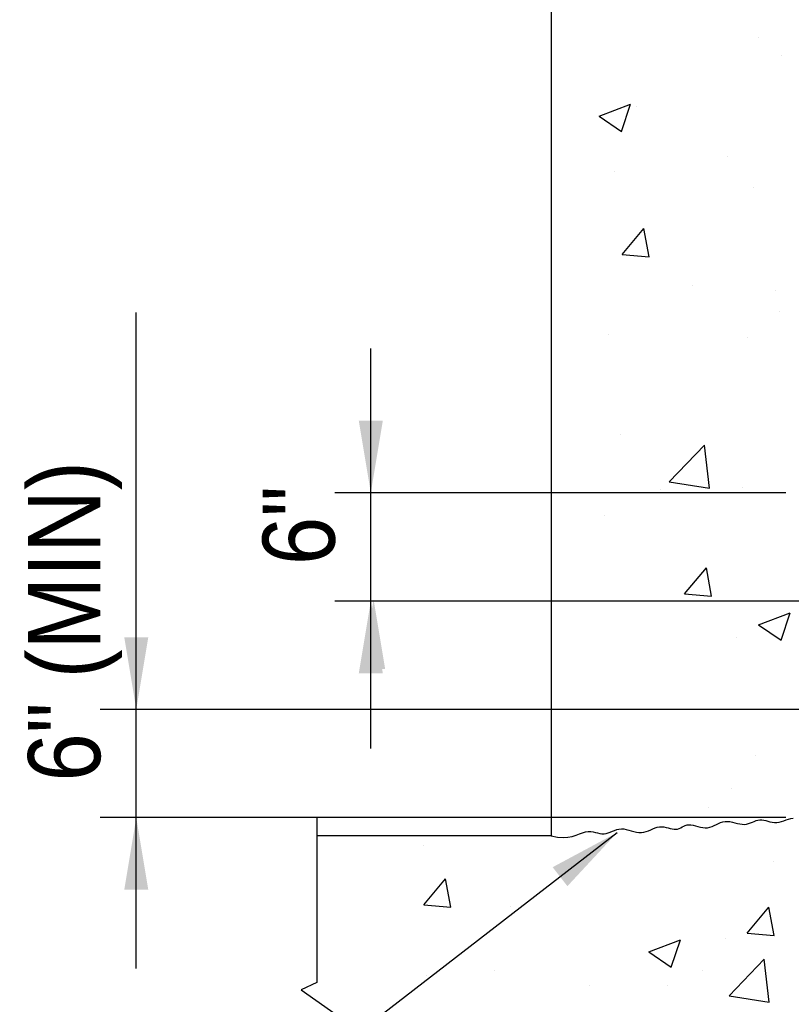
# Model space of a CAD drawing. Extents: x -512 to 3251, y 147 to 2877.
# Tile 25 of 33: x 2502 to 2630, y 2498 to 2661. Entities that reach past the tile are written whole.
import ezdxf

# ---------------------------------------------------------------- set-up
doc = ezdxf.new("R2010")
doc.units = 0
doc.header["$LTSCALE"] = 96
doc.header["$MEASUREMENT"] = 0
doc.layers.get('0').update_dxf_attribs({"color": 3, "linetype": 'CONTINUOUS'})
for name, color, linetype in [('101', 1, 'CONTINUOUS'), ('102', 2, 'CONTINUOUS'), ('103', 3, 'CONTINUOUS'), ('TEXT', 2, 'CONTINUOUS')]:
    doc.layers.add(name, color=color, linetype=linetype)
doc.styles.add('SX-FRAC', font='SX-FRAC.shx', dxfattribs={"width": 0.9, "height": 1.322835})

# ---------------------------------------------------------------- blocks, each defined once
blk = doc.blocks.new('*X14')
at = {"color": 0}
for p, q in [((1286.12, 647.13), (1286.12, 647.13)), ((1289.97, 644.05), (1289.97, 644.05)), ((1259.56, 634.02), (1264.81, 636.03)), ((1263.29, 631.5), (1264.81, 636.03)), ((1265.74, 635.67), (1265.74, 635.67)), ((1259.56, 634.02), (1263.29, 631.5)), ((1280.88, 627.35), (1280.88, 627.35)), ((1262.1, 624.88), (1262.1, 624.88)), ((1285.21, 622.17), (1285.21, 622.17)), ((1263.37, 611.02), (1266.99, 615.33)), ((1267.86, 610.63), (1266.99, 615.33)), ((1263.37, 611.02), (1267.86, 610.63)), ((1275.05, 605.93), (1275.05, 605.93)), ((1288.83, 605.12), (1288.83, 605.12)), ((1289.55, 601.51), (1289.55, 601.51)), ((1261.15, 597.77), (1261.15, 597.77)), ((1284.3, 597.2), (1284.3, 597.2)), ((1263.06, 581.15), (1263.06, 581.15)), ((1271.24, 573.22), (1277.08, 579.31)), ((1277.91, 572.18), (1277.08, 579.31)), ((1271.24, 573.22), (1277.91, 572.18)), ((1269.82, 571.93), (1269.82, 571.93)), ((1283.38, 572.23), (1283.38, 572.23)), ((1260.44, 567.6), (1260.44, 567.6)), ((1273.78, 554.61), (1277.4, 558.92)), ((1278.26, 554.21), (1277.4, 558.91)), ((1276.25, 557.53), (1276.25, 557.53)), ((1273.78, 554.61), (1278.26, 554.21)), ((1286.08, 549.43), (1291.33, 551.45)), ((1289.81, 546.92), (1291.33, 551.45)), ((1286.08, 549.43), (1289.81, 546.92)), ((1282.47, 547.27), (1282.47, 547.27)), ((1285.56, 527.79), (1285.56, 527.79)), ((1281.56, 522.3), (1281.56, 522.3)), ((1277.73, 519), (1277.73, 519)), ((1230.36, 512.76), (1230.36, 512.76)), ((1288.61, 510.15), (1288.61, 510.15)), ((1230.39, 502.9), (1234.01, 507.21)), ((1234.88, 502.51), (1234.01, 507.21)), ((1230.39, 502.9), (1234.88, 502.51)), ((1244.87, 502.64), (1244.87, 502.64)), ((1284.19, 498.19), (1287.8, 502.5)), ((1288.67, 497.8), (1287.8, 502.5)), ((1284.19, 498.19), (1288.67, 497.8)), ((1267.83, 495.05), (1273.08, 497.06)), ((1271.56, 492.53), (1273.09, 497.06)), ((1280.65, 497.33), (1280.65, 497.33)), ((1267.83, 495.05), (1271.56, 492.53)), ((1281.18, 487.75), (1287.03, 493.83)), ((1287.86, 486.71), (1287.03, 493.83)), ((1242.14, 492.05), (1242.14, 492.05)), ((1276.78, 491.89), (1276.78, 491.89)), ((1230.91, 491.15), (1230.91, 491.15)), ((1258, 489.42), (1258, 489.42)), ((1270.95, 489.46), (1270.95, 489.46)), ((1281.18, 487.75), (1287.86, 486.71))]:
    blk.add_line(p, q, dxfattribs=at)

msp = doc.modelspace()

# ---------------------------------------------------------------- linework, layer by layer
at = {"layer": '101'}
for p, q in [((2521.23, 2503.46), (2521.23, 2612.57)), ((2629.23, 2582.57), (2554.23, 2582.57)), ((2650.23, 2564.57), (2554.23, 2564.57)), ((2623.23, 2546.57), (2515.23, 2546.57)), ((2650.23, 2546.57), (2515.23, 2546.57)), ((2629.23, 2528.57), (2515.23, 2528.57)), ((2528.46, 2469.91), (2601.19, 2526.08))]:
    msp.add_line(p, q, dxfattribs=at)
msp.add_lwpolyline([(2551.23, 2528.57), (2551.23, 2501.16), (2548.64, 2499.96), (2555.99, 2494.77), (2551.23, 2492.57), (2551.23, 2471.57)], dxfattribs=at)
for points in [[(2562.23, 2594.57), (2558.23, 2594.57), (2560.23, 2582.57)], [(2562.23, 2552.57), (2558.23, 2552.57), (2560.23, 2564.57)], [(2558.77, 2553.31), (2562.61, 2553.31), (2560.69, 2564.83)], [(2523.23, 2558.57), (2519.23, 2558.57), (2521.23, 2546.57)], [(2523.23, 2516.57), (2519.23, 2516.57), (2521.23, 2528.57)], [(2592.92, 2517.17), (2590.47, 2520.33), (2601.19, 2526.08)]]:
    msp.add_solid(points, dxfattribs=at)
at = {"layer": '102'}
msp.add_lwpolyline([(2590.23, 2525.57), (2591.28, 2525.34), (2592.2, 2525.27), (2593.01, 2525.33), (2593.73, 2525.46), (2594.36, 2525.65), (2594.93, 2525.86), (2595.45, 2526.05), (2595.92, 2526.19), (2596.37, 2526.26), (2596.79, 2526.25), (2597.19, 2526.2), (2597.58, 2526.12), (2597.95, 2526.03), (2598.31, 2525.95), (2598.67, 2525.9), (2599.01, 2525.89), (2599.36, 2525.94), (2599.7, 2526.04), (2600.05, 2526.16), (2600.4, 2526.31), (2600.76, 2526.45), (2601.12, 2526.57), (2601.5, 2526.66), (2601.89, 2526.71), (2602.29, 2526.68), (2602.7, 2526.61), (2603.12, 2526.51), (2603.55, 2526.39), (2603.98, 2526.28), (2604.4, 2526.18), (2604.82, 2526.11), (2605.23, 2526.1), (2605.63, 2526.15), (2606.02, 2526.26), (2606.4, 2526.39), (2606.77, 2526.55), (2607.14, 2526.72), (2607.5, 2526.86), (2607.87, 2526.98), (2608.23, 2527.05), (2608.6, 2527.06), (2608.96, 2527.02), (2609.33, 2526.95), (2609.68, 2526.86), (2610.03, 2526.76), (2610.36, 2526.68), (2610.67, 2526.63), (2610.97, 2526.63), (2611.25, 2526.67), (2611.51, 2526.76), (2611.76, 2526.88), (2612.01, 2527.02), (2612.27, 2527.15), (2612.53, 2527.27), (2612.82, 2527.35), (2613.13, 2527.39), (2613.47, 2527.37), (2613.84, 2527.31), (2614.23, 2527.21), (2614.63, 2527.11), (2615.03, 2527.01), (2615.44, 2526.93), (2615.85, 2526.88), (2616.24, 2526.89), (2616.62, 2526.96), (2616.98, 2527.08), (2617.34, 2527.24), (2617.69, 2527.42), (2618.04, 2527.59), (2618.39, 2527.75), (2618.76, 2527.87), (2619.14, 2527.94), (2619.53, 2527.95), (2619.93, 2527.9), (2620.35, 2527.82), (2620.76, 2527.72), (2621.18, 2527.62), (2621.58, 2527.52), (2621.97, 2527.46), (2622.35, 2527.44), (2622.7, 2527.48), (2623.04, 2527.57), (2623.36, 2527.68), (2623.68, 2527.81), (2623.98, 2527.95), (2624.29, 2528.07), (2624.59, 2528.16), (2624.9, 2528.21), (2625.23, 2528.2), (2625.56, 2528.15), (2625.9, 2528.07), (2626.24, 2527.97), (2626.6, 2527.88), (2626.97, 2527.8), (2627.34, 2527.76), (2627.72, 2527.76), (2628.11, 2527.82), (2628.51, 2527.92), (2628.9, 2528.05), (2629.3, 2528.18), (2629.7, 2528.31), (2630.1, 2528.41), (2630.49, 2528.47)], dxfattribs=at)
at = {"layer": '103'}
for p, q in [((2590.23, 2750.57), (2590.23, 2525.57)), ((2560.23, 2540.08), (2560.23, 2606.57)), ((2590.23, 2525.57), (2551.23, 2525.57))]:
    msp.add_line(p, q, dxfattribs=at)

# ---------------------------------------------------------------- block references
at = {"layer": '101'}
msp.add_blockref('*X14', (1338.63, 2011.18), dxfattribs=at)

# ---------------------------------------------------------------- texts
at = {"layer": 'TEXT', "style": 'SX-FRAC', "width": 0.9}
for s, p in [('6" (MIN)', (2515.23, 2534.57)), ('6"', (2554.23, 2570.57))]:
    msp.add_text(s, height=12, rotation=90, dxfattribs=at).set_placement(p)

doc.saveas('drawing.dxf')
